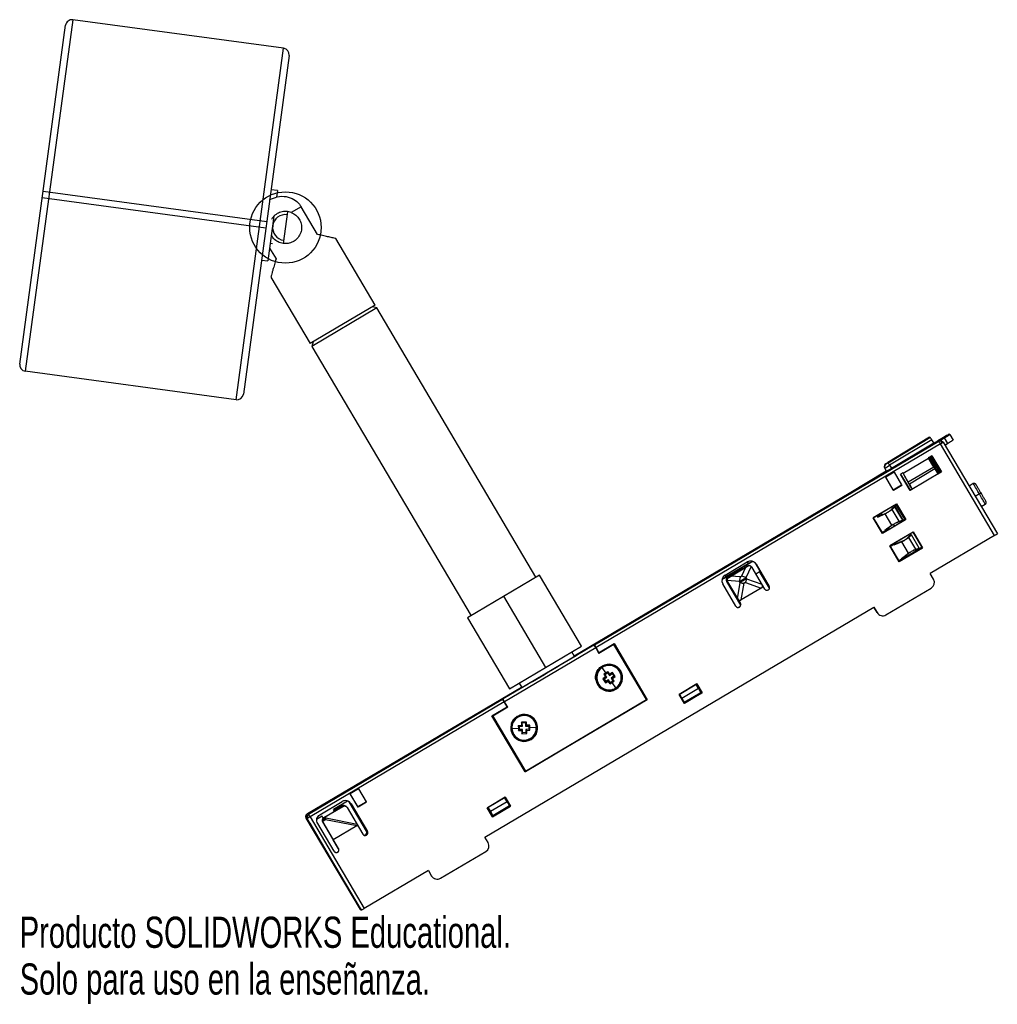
# Paper-space layout '_Izquierda' of a CAD drawing. Header units: millimetres. Extents: x 48 to 199, y -125 to 28.
import ezdxf

# ---------------------------------------------------------------- set-up
doc = ezdxf.new("R2010")
doc.units = ezdxf.units.MM
doc.styles.add('SLDTEXTSTYLE0', font='TXT', dxfattribs={"width": 0.7})

psp = doc.layouts.new('_Izquierda')

# ---------------------------------------------------------------- linework, layer by layer
at = {"color": 7, "linetype": 'Continuous', "lineweight": 25}
for p, q in [((55.84, 27.69), (48.46, -26.81)), ((88.54, 23.27), (55.84, 27.69)), ((47.61, -25.69), (54.71, 26.84)), ((81.17, -31.23), (88.54, 23.27)), ((89.39, 22.15), (82.29, -30.38)), ((85.78, -4.61), (51.09, 0.08)), ((85.91, -3.62), (51.23, 1.07)), ((87.57, 1.2), (86.58, 1.33)), ((87.57, 1.2), (87.43, 0.17)), ((91.25, -1.29), (89.73, -2.19)), ((93.8, -5.6), (91.25, -1.29)), ((87.03, -2.76), (86.1, -9.7)), ((89.15, -2.07), (88.48, -6.99)), ((86.8, -7.03), (86.46, -6.98)), ((102.74, -16.57), (96.63, -6.24)), ((86.36, -7.72), (87.36, -9.4)), ((85.11, -9.57), (86.1, -9.7)), ((86.56, -12.2), (92.67, -22.53)), ((102.74, -16.57), (92.67, -22.53)), ((102.99, -17), (92.92, -22.96)), ((102.99, -17), (102.31, -16.83)), ((127.68, -58.75), (102.99, -17)), ((93.1, -22.27), (92.92, -22.96)), ((92.92, -22.96), (117.61, -64.71)), ((81.17, -31.23), (48.46, -26.81)), ((191.86, -36.63), (191.75, -36.58)), ((191.86, -36.63), (192.37, -37.49)), ((136.74, -69.24), (190.15, -37.65)), ((190.41, -38.09), (137, -69.67)), ((188.74, -37.05), (182.24, -40.97)), ((182.29, -41), (188.79, -37.07)), ((189.07, -37.45), (182.53, -41.39)), ((182.72, -42.01), (189.69, -37.89)), ((182.82, -41.86), (189.39, -37.89)), ((188.79, -37.07), (188.74, -37.05)), ((189.39, -37.89), (189.07, -37.45)), ((189.39, -37.89), (189.47, -38.02)), ((189.42, -37.94), (190.01, -37.58)), ((189.62, -37.86), (189.44, -37.97)), ((189.69, -37.89), (189.62, -37.86)), ((189.62, -37.86), (189.65, -37.91)), ((190.02, -37.59), (190.01, -37.58)), ((190.88, -37.08), (190.02, -37.59)), ((190.15, -37.65), (191.01, -37.14)), ((190.15, -37.65), (190.15, -37.65)), ((198.81, -52.29), (190.41, -38.09)), ((190.63, -37.63), (190.62, -37.63)), ((190.84, -37.83), (199.24, -52.03)), ((191.01, -37.14), (191.51, -38)), ((191.09, -38.25), (191.51, -38)), ((186.78, -39.61), (186.72, -39.5)), ((181.99, -41.18), (181.94, -41.16)), ((184.45, -40.98), (184.4, -40.9)), ((184.45, -40.98), (184.4, -40.9)), ((184.63, -42.6), (188.54, -40.29)), ((189.07, -39.92), (188.51, -40.25)), ((188.54, -40.29), (188.51, -40.24)), ((189.38, -41.66), (188.54, -40.29)), ((189.74, -41.86), (188.71, -40.14)), ((188.89, -40.03), (190.32, -42.54)), ((190.39, -42.5), (188.96, -39.98)), ((189.07, -39.92), (190.56, -42.43)), ((173.23, -47.6), (181.84, -42.51)), ((182, -42.3), (173.54, -47.41)), ((182.03, -42.32), (175.43, -46.3)), ((181.8, -41.83), (181.75, -41.81)), ((181.75, -41.81), (181.99, -42.3)), ((182.04, -42.32), (181.8, -41.83)), ((181.85, -42.51), (181.84, -42.51)), ((181.88, -43.13), (183.17, -42.37)), ((183.23, -42.45), (181.93, -43.22)), ((182.04, -42.32), (181.99, -42.3)), ((181.99, -42.3), (181.99, -42.3)), ((182.07, -42.39), (182.03, -42.32)), ((182.08, -42.38), (182.04, -42.32)), ((182.53, -41.39), (182.82, -41.86)), ((182.86, -41.93), (182.82, -41.86)), ((183.23, -42.45), (183.17, -42.37)), ((183.17, -42.37), (183.17, -42.37)), ((183.23, -42.45), (184.4, -44.43)), ((184.6, -42.57), (184.23, -42.79)), ((184.59, -42.56), (184.63, -42.6)), ((184.59, -42.57), (185.01, -43.33)), ((185.42, -44), (184.63, -42.6)), ((189.38, -41.66), (185.42, -44)), ((189.56, -41.95), (185.59, -44.3)), ((190.56, -42.43), (185.72, -45.29)), ((189.56, -41.95), (190.03, -42.72)), ((190.52, -42.42), (189.83, -41.25)), ((190.02, -42.72), (190.52, -42.42)), ((190.08, -42.53), (190.25, -42.42)), ((190.13, -42.64), (190.13, -42.65)), ((190.52, -42.42), (190.56, -42.43)), ((133.6, -70.94), (179.95, -43.54)), ((183.15, -45.28), (181.88, -43.13)), ((181.88, -43.13), (181.93, -43.22)), ((181.88, -43.13), (181.88, -43.13)), ((183.1, -45.2), (181.93, -43.22)), ((185.72, -45.29), (184.23, -42.79)), ((184.24, -42.78), (185.71, -45.26)), ((185.01, -43.33), (185.79, -44.71)), ((195.49, -44.24), (194.85, -44.62)), ((183.1, -45.2), (184.4, -44.43)), ((183.1, -45.2), (183.15, -45.28)), ((184.45, -44.52), (183.15, -45.28)), ((183.15, -45.28), (183.15, -45.28)), ((184.4, -44.43), (184.45, -44.52)), ((185.59, -44.3), (186.02, -45.09)), ((185.71, -45.26), (186.02, -45.08)), ((185.71, -45.26), (185.72, -45.29)), ((185.79, -44.71), (186.01, -45.09)), ((175.56, -46.19), (173.2, -47.58)), ((196.45, -45.84), (195.8, -46.22)), ((173.23, -47.6), (173.2, -47.58)), ((173.54, -47.41), (173.54, -47.42)), ((173.55, -47.41), (173.54, -47.41)), ((179.97, -49.53), (183.61, -47.38)), ((183.59, -47.4), (179.99, -49.53)), ((182.05, -48.8), (180.86, -49.35)), ((181.19, -48.82), (181.47, -49.07)), ((181.19, -48.82), (181.46, -49.07)), ((181.85, -48.92), (182.05, -48.8)), ((182.86, -48.31), (182.6, -48.46)), ((182.95, -48.08), (182.65, -48.4)), ((182.95, -48.23), (182.65, -48.4)), ((183.33, -47.82), (182.95, -48.23)), ((183.33, -47.82), (182.95, -48.08)), ((184.02, -50.05), (182.95, -48.23)), ((184.61, -49.9), (183.27, -47.59)), ((184.56, -49.89), (183.33, -47.82)), ((184.87, -49.75), (183.51, -47.45)), ((183.59, -47.4), (183.61, -47.38)), ((185.01, -49.8), (183.59, -47.4)), ((183.61, -47.38), (185.05, -49.81)), ((196.73, -47.8), (197.37, -47.42)), ((181.41, -51.96), (179.97, -49.53)), ((179.97, -49.53), (179.99, -49.53)), ((179.99, -49.53), (181.41, -51.93)), ((180.54, -49.2), (180.69, -49.45)), ((181.85, -48.92), (180.63, -49.48)), ((180.83, -49.36), (180.69, -49.12)), ((181.04, -49.16), (180.79, -49.28)), ((180.86, -49.35), (180.83, -49.36)), ((180.93, -48.98), (181.09, -49.24)), ((180.94, -48.97), (181.1, -49.24)), ((181.41, -51.93), (185.01, -49.8)), ((185.05, -49.81), (181.41, -51.96)), ((182.89, -50.68), (181.85, -48.92)), ((183.65, -50.24), (183.91, -50.09)), ((183.72, -50.22), (184.02, -50.05)), ((183.72, -50.22), (184.15, -50.1)), ((184.02, -50.05), (184.56, -49.89)), ((184.15, -50.1), (184.56, -49.89)), ((184.61, -49.9), (184.58, -50.03)), ((184.61, -49.9), (184.87, -49.75)), ((185.01, -49.8), (185.05, -49.81)), ((181.29, -51.87), (181.64, -51.66)), ((181.34, -51.82), (181.9, -51.49)), ((181.35, -51.83), (182.35, -51.24)), ((181.36, -51.85), (181.72, -51.64)), ((181.8, -51.68), (181.4, -51.92)), ((181.77, -51.72), (181.72, -51.64)), ((181.8, -51.46), (182.89, -50.68)), ((181.86, -51.43), (181.9, -51.49)), ((181.9, -51.49), (182.04, -51.4)), ((182, -51.34), (182.03, -51.32)), ((182.04, -51.4), (182, -51.34)), ((183.09, -50.56), (182.03, -51.32)), ((182.28, -51.14), (182.4, -51.32)), ((182.29, -51.13), (182.41, -51.32)), ((182.54, -53.88), (186.18, -51.73)), ((186.16, -51.75), (182.56, -53.88)), ((183.09, -50.56), (182.89, -50.68)), ((183.1, -50.55), (183.34, -50.76)), ((183.1, -50.55), (183.34, -50.76)), ((186.16, -51.75), (186.18, -51.73)), ((187.61, -54.19), (186.16, -51.75)), ((186.18, -51.73), (187.64, -54.2)), ((181.41, -51.93), (181.41, -51.96)), ((184.41, -53.24), (183.16, -53.77)), ((184.61, -53.12), (183.4, -53.63)), ((184.41, -53.24), (184.61, -53.12)), ((185.48, -55.04), (184.41, -53.24)), ((184.78, -53.07), (184.82, -53.04)), ((185.28, -52.76), (185.09, -52.87)), ((185.52, -52.42), (185.21, -52.75)), ((185.51, -52.57), (185.21, -52.75)), ((185.9, -52.16), (185.51, -52.57)), ((186.59, -54.4), (185.51, -52.57)), ((185.9, -52.16), (185.52, -52.42)), ((187.13, -54.24), (185.9, -52.16)), ((198.81, -52.29), (188.84, -58.18)), ((184.01, -56.35), (182.54, -53.88)), ((182.56, -53.88), (182.54, -53.88)), ((182.56, -53.88), (184, -56.32)), ((183.31, -53.56), (182.61, -53.97)), ((182.61, -53.98), (183.17, -53.64)), ((183.17, -53.64), (183.31, -53.56)), ((183.17, -53.64), (183.22, -53.73)), ((183.37, -53.65), (183.31, -53.56)), ((183.4, -53.63), (183.37, -53.65)), ((183.9, -56.28), (186.6, -54.68)), ((184, -56.32), (187.61, -54.19)), ((187.64, -54.2), (184.01, -56.35)), ((185.67, -54.93), (184.64, -55.72)), ((185.67, -54.93), (185.48, -55.04)), ((186.29, -54.57), (186.59, -54.4)), ((186.29, -54.57), (186.72, -54.45)), ((186.47, -54.51), (186.56, -54.67)), ((186.6, -54.68), (186.5, -54.51)), ((186.56, -54.67), (186.56, -54.67)), ((186.59, -54.4), (187.13, -54.24)), ((187.56, -54.11), (186.6, -54.68)), ((186.6, -54.68), (186.6, -54.68)), ((186.72, -54.45), (187.13, -54.24)), ((187.64, -54.2), (187.61, -54.19)), ((157.01, -58.42), (160.45, -56.38)), ((160.44, -56.39), (160.57, -56.62)), ((183.92, -56.19), (184.48, -55.86)), ((184, -56.32), (184.01, -56.35)), ((184.4, -55.87), (185.48, -55.04)), ((184.46, -55.83), (184.48, -55.86)), ((184.48, -55.86), (184.62, -55.77)), ((184.61, -55.74), (184.64, -55.72)), ((184.62, -55.77), (184.61, -55.74)), ((160.93, -56.52), (156.87, -58.93)), ((157.13, -58.66), (160.57, -56.62)), ((159.72, -57.36), (157.43, -58.71)), ((157.57, -58.78), (160.49, -57.04)), ((159.72, -57.35), (157.75, -58.51)), ((160.18, -57.24), (157.9, -58.59)), ((160.18, -57.24), (159.57, -58.58)), ((159.67, -57.27), (159.79, -57.46)), ((159.78, -57.46), (159.67, -57.27)), ((160.5, -57.05), (160.18, -57.24)), ((161.05, -57.07), (160.25, -58.83)), ((160.49, -57.04), (160.5, -57.05)), ((160.98, -57.03), (160.97, -57.03)), ((163.17, -60.58), (161.19, -57.23)), ((161.76, -58.2), (162.45, -57.8)), ((161.81, -56.73), (161.82, -56.73)), ((163.85, -60.17), (161.81, -56.73)), ((161.82, -56.73), (163.86, -60.17)), ((163.9, -60.43), (162.37, -57.84)), ((163.9, -60.42), (162.38, -57.84)), ((128.24, -58.42), (117.05, -65.04)), ((134.75, -69.44), (128.24, -58.42)), ((156.99, -58.43), (157.13, -58.66)), ((157.26, -59.4), (157.25, -59.39)), ((157.25, -59.39), (159.43, -63.07)), ((159.43, -63.07), (157.26, -59.4)), ((159.27, -59.41), (157.33, -59.27)), ((157.39, -59.46), (157.4, -59.46)), ((159.37, -62.82), (157.39, -59.46)), ((157.4, -59.46), (159.38, -62.82)), ((157.75, -58.51), (157.42, -58.71)), ((157.43, -58.71), (157.42, -58.71)), ((157.58, -58.78), (157.57, -58.78)), ((157.58, -58.78), (157.57, -58.78)), ((157.9, -58.59), (157.58, -58.78)), ((159.37, -58.69), (157.9, -58.59)), ((159.37, -59.58), (159.27, -59.41)), ((160.25, -58.83), (160.35, -59)), ((160.35, -59), (162.73, -59.84)), ((189.35, -59.07), (188.84, -58.18)), ((158.7, -63.23), (156.66, -59.79)), ((158.95, -62.08), (159.37, -59.58)), ((159.53, -62.27), (159.97, -59.69)), ((162.62, -60.44), (159.53, -62.27)), ((160.16, -59.58), (162.62, -60.44)), ((163.86, -60.17), (163.85, -60.17)), ((181.95, -64.58), (188.99, -60.42)), ((129.19, -72.73), (122.68, -61.71)), ((119.74, -99.04), (180.08, -63.37)), ((159.38, -62.82), (159.37, -62.82)), ((180.58, -64.22), (180.07, -63.37)), ((180.08, -63.37), (180.59, -64.23)), ((117.05, -65.04), (123.56, -76.06)), ((180.58, -64.22), (180.59, -64.23)), ((181, -64.61), (181.01, -64.62)), ((136.67, -69.27), (122.57, -77.62)), ((136.94, -69.7), (122.82, -78.05)), ((123.56, -76.06), (134.75, -69.44)), ((134.5, -70.48), (136.52, -69.29)), ((136.46, -69.32), (134.5, -70.48)), ((136.67, -69.27), (136.55, -69.27)), ((136.61, -69.24), (136.74, -69.24)), ((136.61, -69.24), (136.63, -69.27)), ((136.94, -69.7), (137.45, -70.56)), ((137.44, -70.42), (137, -69.67)), ((137.38, -70.45), (139.79, -69.03)), ((139.77, -69.19), (137.45, -70.56)), ((139.72, -69.07), (141.47, -72.03)), ((144.81, -77.71), (139.77, -69.19)), ((139.79, -69.03), (144.95, -77.75)), ((133.65, -71.02), (133.25, -70.33)), ((137.98, -72.59), (137.9, -72.65)), ((137.9, -72.65), (137.9, -72.65)), ((138.52, -73.57), (137.96, -72.74)), ((139.88, -72.52), (139.88, -72.52)), ((140.76, -73.27), (140.83, -73.27)), ((141.47, -72.03), (141.45, -72.04)), ((141.47, -72.03), (141.65, -72.23)), ((141.65, -72.23), (141.59, -72.26)), ((142.09, -72.98), (141.65, -72.23)), ((142.03, -73.02), (142.09, -72.98)), ((142.09, -73.08), (142.08, -73.09)), ((142.09, -72.98), (142.09, -73.08)), ((142.09, -73.08), (143.32, -75.17)), ((138.45, -74.21), (138.05, -74.49)), ((138.05, -74.49), (138.48, -75.14)), ((138.05, -74.49), (138.23, -74.52)), ((138.19, -73.79), (138.45, -74.21)), ((138.19, -73.79), (138.37, -73.83)), ((138.23, -74.52), (138.65, -74.24)), ((138.23, -74.52), (138.51, -74.93)), ((138.37, -73.83), (138.79, -73.55)), ((138.65, -74.24), (138.37, -73.83)), ((138.45, -74.21), (138.65, -74.24)), ((138.93, -74.66), (138.51, -74.93)), ((138.85, -73.36), (138.79, -73.55)), ((138.79, -73.55), (139.07, -73.97)), ((139.13, -73.76), (138.85, -73.36)), ((138.93, -74.66), (138.9, -74.88)), ((139.2, -75.08), (138.93, -74.66)), ((139.07, -73.97), (139.48, -73.69)), ((139.13, -73.76), (139.07, -73.97)), ((139.54, -73.5), (139.13, -73.76)), ((139.2, -75.08), (139.62, -74.8)), ((139.76, -74.11), (139.34, -74.38)), ((139.57, -74.43), (139.34, -74.38)), ((139.34, -74.38), (139.62, -74.8)), ((139.54, -73.5), (139.48, -73.69)), ((139.48, -73.69), (139.76, -74.11)), ((139.97, -74.16), (139.54, -73.5)), ((139.57, -74.43), (139.97, -74.16)), ((139.83, -74.85), (139.57, -74.43)), ((139.83, -74.85), (139.62, -74.8)), ((139.97, -74.16), (139.76, -74.11)), ((92.23, -95.4), (125.43, -75.77)), ((125.07, -75.17), (125.47, -75.85)), ((137.23, -75.36), (137.24, -75.39)), ((138.12, -76.11), (138.13, -76.11)), ((138.48, -75.14), (138.9, -74.88)), ((138.51, -74.93), (138.48, -75.14)), ((139.18, -75.28), (138.9, -74.88)), ((139.18, -75.28), (139.2, -75.08)), ((140.05, -75.9), (139.51, -75.07)), ((140.02, -76.04), (140.11, -75.98)), ((143.31, -75.18), (143.32, -75.17)), ((143.32, -75.17), (143.55, -75.42)), ((143.55, -75.42), (143.48, -75.46)), ((143.55, -75.42), (143.95, -76.09)), ((143.95, -76.09), (143.88, -76.14)), ((143.95, -76.23), (143.93, -76.23)), ((143.95, -76.09), (143.95, -76.23)), ((143.95, -76.23), (144.8, -77.68)), ((149.87, -76.91), (152.64, -75.27)), ((152.63, -75.29), (149.88, -76.91)), ((152.89, -76.01), (150.31, -77.54)), ((152.89, -76.01), (152.5, -75.36)), ((152.63, -75.29), (152.64, -75.27)), ((153.45, -76.66), (152.63, -75.29)), ((152.64, -75.27), (153.47, -76.67)), ((152.89, -76.01), (153.27, -76.66)), ((92.37, -95.47), (122.5, -77.65)), ((122.5, -77.65), (122.49, -77.59)), ((123.22, -78.82), (122.49, -77.59)), ((122.55, -77.55), (122.57, -77.62)), ((122.58, -77.53), (124.6, -76.34)), ((124.6, -76.34), (122.64, -77.5)), ((144.94, -77.74), (126, -88.94)), ((144.95, -77.75), (126.01, -88.94)), ((126.04, -88.81), (144.81, -77.71)), ((144.94, -77.74), (137.88, -81.92)), ((144.82, -77.68), (144.92, -77.74)), ((144.95, -77.75), (144.94, -77.74)), ((150.7, -78.31), (149.87, -76.91)), ((149.87, -76.91), (149.88, -76.91)), ((149.88, -76.91), (150.69, -78.29)), ((149.92, -76.89), (150.31, -77.54)), ((150.69, -78.18), (149.92, -76.89)), ((150.31, -77.54), (150.69, -78.18)), ((150.69, -78.29), (153.45, -76.66)), ((153.27, -76.66), (150.69, -78.18)), ((153.47, -76.67), (150.7, -78.31)), ((153.47, -76.67), (153.45, -76.66)), ((122.76, -78.09), (92.63, -95.9)), ((120.85, -80.22), (123.22, -78.82)), ((123.33, -78.91), (121.01, -80.29)), ((122.76, -78.09), (123.2, -78.83)), ((123.33, -78.91), (122.82, -78.05)), ((123.19, -78.84), (123.26, -78.96)), ((150.69, -78.18), (150.69, -78.18)), ((150.7, -78.31), (150.69, -78.29)), ((126.01, -88.94), (120.85, -80.22)), ((121.01, -80.29), (126.04, -88.81)), ((126.71, -80.31), (126.71, -80.3)), ((123.83, -82.19), (123.84, -82.19)), ((123.94, -82.19), (124.95, -82.15)), ((124.93, -81.75), (125.42, -81.72)), ((124.93, -81.75), (125.07, -81.88)), ((124.97, -82.54), (125.09, -82.38)), ((125.07, -81.88), (125.57, -81.86)), ((125.07, -81.88), (125.09, -82.38)), ((125.59, -82.36), (125.09, -82.38)), ((126.2, -81.2), (125.41, -81.23)), ((125.41, -81.23), (125.42, -81.72)), ((125.54, -81.36), (125.41, -81.23)), ((125.57, -81.86), (125.42, -81.72)), ((125.46, -82.53), (125.59, -82.36)), ((126.04, -81.34), (125.54, -81.36)), ((125.57, -81.86), (125.54, -81.36)), ((125.61, -82.86), (125.59, -82.36)), ((126.2, -81.2), (126.04, -81.34)), ((126.04, -81.34), (126.07, -81.84)), ((137.19, -82.32), (126.05, -88.91)), ((126.23, -81.69), (126.07, -81.84)), ((126.07, -81.84), (126.57, -81.82)), ((126.59, -82.32), (126.09, -82.34)), ((126.09, -82.34), (126.11, -82.84)), ((126.26, -82.49), (126.09, -82.34)), ((126.23, -81.69), (126.2, -81.2)), ((126.72, -81.68), (126.23, -81.69)), ((126.72, -81.68), (126.57, -81.82)), ((126.57, -81.82), (126.59, -82.32)), ((126.75, -82.46), (126.59, -82.32)), ((126.74, -82.07), (127.73, -82.02)), ((127.59, -81.06), (127.66, -81.06)), ((138.41, -81.56), (133.25, -84.61)), ((137.87, -81.91), (137.18, -82.32)), ((137.18, -82.32), (137.19, -82.32)), ((137.19, -82.32), (137.19, -82.32)), ((137.88, -81.92), (137.87, -81.91)), ((137.87, -81.92), (137.87, -81.91)), ((137.88, -81.92), (137.88, -81.92)), ((138.41, -81.56), (138.38, -81.51)), ((124.06, -83.14), (124.07, -83.18)), ((124.95, -83.9), (124.96, -83.9)), ((124.97, -82.54), (125.46, -82.53)), ((125.46, -82.53), (125.49, -83.02)), ((125.49, -83.02), (125.61, -82.86)), ((125.49, -83.02), (126.27, -82.98)), ((126.11, -82.84), (125.61, -82.86)), ((126.27, -82.98), (126.11, -82.84)), ((126.26, -82.49), (126.75, -82.46)), ((126.27, -82.98), (126.26, -82.49)), ((133.25, -84.61), (133.19, -84.58)), ((133.25, -84.61), (133.22, -84.57)), ((124.46, -86.33), (124.55, -86.27)), ((124.62, -86.62), (124.71, -86.56)), ((125.11, -87.23), (125.01, -87.29)), ((125.17, -87.33), (125.08, -87.38)), ((126.04, -88.9), (126, -88.93)), ((126.05, -88.91), (126.04, -88.9)), ((126.05, -88.91), (126.04, -88.9)), ((126.05, -88.91), (126.05, -88.91)), ((98.82, -92.24), (100.11, -91.48)), ((100.16, -91.57), (98.87, -92.33)), ((100.16, -91.57), (100.11, -91.48)), ((100.11, -91.48), (100.11, -91.48)), ((100.16, -91.57), (101.33, -93.55)), ((98.82, -92.24), (98.87, -92.33)), ((100.09, -94.4), (98.82, -92.24)), ((98.82, -92.24), (98.82, -92.24)), ((100.04, -94.31), (98.87, -92.33)), ((120.13, -94.5), (122.9, -92.86)), ((122.89, -92.87), (120.14, -94.5)), ((123.2, -93.57), (122.81, -92.92)), ((122.9, -92.86), (122.89, -92.87)), ((123.71, -94.25), (122.89, -92.87)), ((122.9, -92.86), (123.73, -94.25)), ((94.17, -95.57), (97.62, -93.53)), ((94.78, -96.01), (97.71, -94.28)), ((97.72, -94.29), (94.96, -95.93)), ((98.47, -93.45), (96.26, -94.76)), ((96.36, -94.92), (97.56, -94.21)), ((97.58, -94.22), (96.36, -94.94)), ((97.56, -94.21), (97.58, -94.22)), ((97.71, -94.28), (97.72, -94.29)), ((98.19, -94.27), (98.18, -94.26)), ((98.4, -94.46), (100.84, -98.6)), ((98.85, -93.82), (98.84, -93.81)), ((101.38, -98.12), (98.84, -93.81)), ((101.39, -98.12), (98.85, -93.82)), ((98.99, -93.89), (98.98, -93.88)), ((98.98, -93.88), (101.52, -98.18)), ((98.99, -93.89), (101.53, -98.19)), ((100.04, -94.31), (101.33, -93.55)), ((100.04, -94.31), (100.09, -94.4)), ((101.38, -93.63), (100.09, -94.4)), ((100.09, -94.4), (100.09, -94.4)), ((101.33, -93.55), (101.38, -93.63)), ((120.96, -95.9), (120.13, -94.5)), ((120.13, -94.5), (120.14, -94.5)), ((120.14, -94.5), (120.95, -95.88)), ((120.23, -94.45), (120.61, -95.1)), ((120.99, -95.74), (120.23, -94.45)), ((123.2, -93.57), (120.61, -95.1)), ((120.95, -95.88), (123.71, -94.25)), ((123.73, -94.25), (120.96, -95.9)), ((123.58, -94.22), (121, -95.74)), ((123.2, -93.57), (123.58, -94.22)), ((123.71, -94.25), (123.73, -94.25)), ((92.19, -96.15), (92.05, -96.09)), ((100.45, -110.29), (92.05, -96.09)), ((100.59, -110.36), (92.19, -96.15)), ((92.23, -95.4), (92.37, -95.47)), ((92.63, -95.9), (101.03, -110.11)), ((94.51, -95.79), (93.65, -96.3)), ((94.69, -96.09), (94.51, -95.79)), ((94.69, -96.09), (94.51, -95.79)), ((94.78, -96.01), (94.8, -96.02)), ((94.8, -96.02), (94.82, -96.02)), ((94.82, -96.02), (94.96, -95.93)), ((94.92, -96.2), (94.82, -96.02)), ((94.96, -95.93), (95.06, -96.11)), ((95.06, -96.11), (94.97, -96.17)), ((95.06, -96.11), (95.03, -96.27)), ((99.95, -97.08), (95.06, -96.11)), ((96.42, -95.04), (96.26, -94.76)), ((120.61, -95.1), (121, -95.74)), ((120.96, -95.9), (120.95, -95.88)), ((120.99, -95.74), (121, -95.74)), ((92.57, -96.89), (92.59, -96.9)), ((100, -109.46), (92.57, -96.89)), ((92.59, -96.9), (100.02, -109.47)), ((96.37, -101.24), (93.82, -96.94)), ((94.92, -96.2), (94.56, -96.41)), ((95.01, -96.35), (94.58, -96.6)), ((94.62, -96.71), (94.58, -96.6)), ((94.62, -96.71), (94.6, -96.7)), ((97.05, -100.83), (94.6, -96.7)), ((94.62, -96.71), (96.24, -99.46)), ((95.01, -96.35), (94.92, -96.2)), ((99.87, -97.31), (95.01, -96.35)), ((99.87, -97.31), (96.24, -99.46)), ((101.38, -98.12), (101.39, -98.12)), ((101.38, -98.73), (101.39, -98.74)), ((101.52, -98.18), (101.53, -98.19)), ((120.25, -99.9), (119.74, -99.04)), ((97.06, -100.84), (96.24, -99.46)), ((96.91, -101.38), (96.92, -101.38)), ((97.05, -100.83), (97.06, -100.84)), ((112.86, -105.43), (119.9, -101.27)), ((110.99, -104.22), (101.03, -110.11)), ((110.99, -104.22), (111.49, -105.08)), ((111.49, -105.07), (111.49, -105.08)), ((111.91, -105.46), (111.92, -105.47)), ((100.01, -109.45), (100, -109.46)), ((100.5, -110.31), (100, -109.46)), ((100.02, -109.47), (100.54, -110.33)), ((100.5, -110.31), (100.45, -110.29)), ((100.52, -110.3), (100.5, -110.31)), ((100.59, -110.36), (100.54, -110.33))]:
    psp.add_line(p, q, dxfattribs=at)
at = {"color": 7, "linetype": 'Continuous', "lineweight": 25, "flags": 128}
for points in [[(182.13, -41.04), (182.18, -41.01), (182.24, -40.97)], [(136.96, -74.58), (137.01, -74.82), (137.23, -75.36)], [(123.79, -82.36), (123.84, -82.6), (124.06, -83.14)]]:
    psp.add_lwpolyline(points, dxfattribs=at)
at = {"color": 7, "linetype": 'Continuous'}
psp.add_circle((88.82, -4.52), 5.53, dxfattribs=at)
at = {"color": 7, "linetype": 'Continuous', "lineweight": 25}
for centre, radius, start, end in [((55.7, 26.7), 1, 82.2975, 172.2975), ((88.4, 22.28), 1, 352.2975, 82.2975), ((88.82, -4.52), 2, 82.2975, 262.2975), ((48.6, -25.82), 1, 172.2975, 262.2975), ((81.3, -30.24), 1, 262.2975, 352.2975), ((190.35, -37.76), 0.172, 22.7358, 83.459), ((189.81, -38.08), 0.807, 7.5279, 28.7219), ((182.2, -41.59), 0.5, 121.1305, 206.1267), ((182.25, -41.61), 0.5, 121.1305, 206.1267), ((185.85, -47.23), 7.22, 120.9854, 122.7601), ((176.89, -32.22), 10.3, 299.6395, 301.6211), ((165.21, -51.73), 20.18, 30.8245, 32.1332), ((169.54, -20.28), 24.79, 299.6395, 301.6211), ((167.61, -16.95), 29.27, 299.1126, 301.0818), ((169.09, -19.57), 26.17, 299.6395, 301.6211), ((139.26, -79.01), 66.12, 30.1124, 31.7297), ((192.23, -38.56), 8.42, 300.0818, 302.1127), ((123.54, -89.44), 84.95, 29.6435, 30.8804), ((160.96, -57.24), 1, 30.5916, 120.5955), ((160.95, -57.24), 1, 30.5913, 63.9825), ((160.75, -57.47), 0.5, 63.983, 120.5952), ((157.52, -59.28), 1, 120.5942, 210.5904), ((157.69, -59.14), 0.5, 120.5596, 210.5557), ((157.82, -59.21), 0.5, 120.5942, 210.5615), ((160.8, -59.26), 1.53, 158.2609, 185.6321), ((159.39, -60.08), 1.51, 55.415, 83.1949), ((158.51, -58.73), 1.85, 332.6558, 351.4212), ((188.48, -59.56), 1, 300.5943, 29.5904), ((160.02, -57.81), 1.89, 249.9497, 268.3944), ((163.52, -60.38), 0.4, 210.5954, 30.5934), ((163.51, -60.37), 0.4, 243.9856, 30.5916), ((159.04, -63.03), 0.4, 210.5954, 30.5934), ((159.03, -63.02), 0.4, 243.9856, 30.5916), ((181.44, -63.71), 1, 210.5913, 243.9825), ((181.45, -63.72), 1, 210.5916, 300.5955), ((138, -71.88), 2.99, 119.1365, 121.0665), ((43.57, 74.76), 171.36, 300.1371, 302.0487), ((139.03, -74.33), 2.08, 30.595, 210.5937), ((139, -74.32), 2, 123.4807, 303.4824), ((139, -74.31), 2, 123.4826, 243.9802), ((139.01, -74.32), 1.9, 123.4804, 303.4826), ((139, -74.31), 2.05, 210.5956, 30.5931), ((139.03, -74.33), 2.08, 210.595, 30.5937), ((139, -74.31), 2, 63.9831, 123.4851), ((139, -74.32), 2, 303.4807, 123.4824), ((135.16, -74.57), 3.35, 33.2269, 35.0391), ((139, -74.31), 2.05, 30.5918, 120.5953), ((139.01, -74.32), 1.9, 303.4804, 123.4826), ((44.46, 67.67), 164.81, 299.0963, 301.1067), ((137.64, -77.52), 2.91, 31.8014, 33.8063), ((124.07, -79.98), 2.86, 120.098, 122.0877), ((125.86, -82.12), 2.08, 30.595, 210.5937), ((125.83, -82.1), 2, 2.4532, 182.4564), ((125.83, -82.1), 2, 63.9849, 182.454), ((125.84, -82.1), 1.9, 2.4536, 182.4561), ((125.83, -82.1), 2.05, 30.5918, 120.5953), ((125.83, -82.1), 2, 182.4514, 243.982), ((125.83, -82.1), 2, 182.4532, 2.4564), ((123.77, -78.62), 3.57, 270.9929, 272.6934), ((125.84, -82.1), 1.9, 182.4536, 2.4561), ((125.83, -82.1), 2.05, 210.5956, 30.5931), ((125.86, -82.12), 2.08, 210.595, 30.5937), ((127.62, -78.93), 3.09, 272.149, 274.0342), ((97.83, -94.65), 0.5, 63.9831, 120.5951), ((98.13, -94.39), 1, 30.5916, 120.5955), ((97.98, -94.32), 1, 30.5913, 60.2231), ((97.99, -94.33), 1, 30.5913, 59.4863), ((92.79, -95.95), 0.575, 165.0845, 198.3387), ((92.79, -95.94), 0.576, 132.9054, 166.0861), ((91.31, -98.4), 4.28, 30.5526, 31.3715), ((91.49, -98.29), 4.08, 29.6933, 30.5554), ((101.19, -98.39), 0.4, 210.5916, 300.5955), ((101.04, -98.32), 0.4, 256.0514, 30.5913), ((101.05, -98.32), 0.4, 255.2866, 30.5919), ((101.19, -98.39), 0.4, 300.5942, 30.5904), ((119.39, -100.41), 1, 300.5942, 30.5904), ((96.71, -101.04), 0.4, 210.5916, 300.5955), ((96.71, -101.04), 0.4, 300.5942, 30.5904), ((112.35, -104.57), 1, 210.5916, 300.5955)]:
    psp.add_arc(centre, radius, start, end, dxfattribs=at)
for points, knots in [([(86.37, -0.23), (86.76, -0.04), (87.57, 0.34), (88.92, 0.35), (90.13, -0.09), (90.88, -0.72), (91.17, -1.17), (91.25, -1.29)], [0, 0, 0, 0, 0.230913, 0.482329, 0.711175, 0.918986, 1, 1, 1, 1]), ([(89.73, -2.19), (89.98, -2.31), (90.46, -2.56), (90.99, -3.2), (91.29, -3.95), (91.35, -4.74), (91.15, -5.54), (90.68, -6.25), (90.01, -6.77), (89.23, -7.02), (88.43, -7.03), (87.65, -6.78), (87, -6.31), (86.74, -5.88), (86.64, -5.69)], [0, 0, 0, 0, 0.0853775, 0.1709892, 0.2513453, 0.3311723, 0.4177813, 0.5087144, 0.5950589, 0.675669, 0.757133, 0.8445101, 0.9354204, 1, 1, 1, 1]), ([(89.73, -2.19), (89.47, -2.12), (88.94, -1.96), (88.09, -2.08), (87.35, -2.45), (86.85, -2.89), (86.71, -3.21), (86.67, -3.28)], [0, 0, 0, 0, 0.234771, 0.469789, 0.701048, 0.930224, 1, 1, 1, 1]), ([(96.63, -6.24), (96.63, -6.24), (96.68, -6.25), (96.42, -6.19), (95.8, -6.05), (95, -5.86), (94.34, -5.72), (93.92, -5.62), (93.8, -5.6)], [0, 0, 0, 0, 0.010931, 0.2732811, 0.5337057, 0.7245913, 0.9209251, 1, 1, 1, 1]), ([(87.36, -9.4), (87.27, -9.7), (87.1, -10.29), (86.9, -11), (86.74, -11.54), (86.64, -11.91), (86.57, -12.16), (86.57, -12.18), (86.56, -12.19)], [0, 0, 0, 0, 0.196873, 0.398474, 0.549007, 0.703408, 0.854186, 1, 1, 1, 1]), ([(189.07, -37.45), (189.03, -37.39), (188.95, -37.28), (188.86, -37.16), (188.8, -37.09), (188.8, -37.08), (188.79, -37.07)], [0, 0, 0, 0, 0.2718, 0.562735, 0.789022, 1, 1, 1, 1]), ([(190.15, -37.65), (190.2, -37.62), (190.32, -37.57), (190.5, -37.57), (190.59, -37.62), (190.61, -37.64)], [0, 0, 0, 0, 0.397438, 0.794876, 1, 1, 1, 1]), ([(190.37, -37.58), (190.42, -37.58), (190.48, -37.58), (190.53, -37.6), (190.54, -37.61)], [0, 0, 0, 0, 0.796766, 1, 1, 1, 1]), ([(190.54, -37.61), (190.58, -37.62), (190.65, -37.64), (190.76, -37.72), (190.81, -37.79), (190.84, -37.83)], [0, 0, 0, 0, 0.271383, 0.635691, 1, 1, 1, 1]), ([(182.13, -41.05), (182.05, -41.09), (181.92, -41.17), (181.78, -41.33), (181.72, -41.48), (181.69, -41.65), (181.73, -41.75), (181.75, -41.81)], [0, 0, 0, 0, 0.305455, 0.455762, 0.625765, 0.809327, 1, 1, 1, 1]), ([(189.38, -41.66), (189.4, -41.69), (189.44, -41.76), (189.51, -41.87), (189.54, -41.92), (189.56, -41.95)], [0, 0, 0, 0, 0.276542, 0.562684, 1, 1, 1, 1]), ([(189.74, -41.86), (189.82, -42), (189.97, -42.25), (190.08, -42.52), (190.13, -42.64)], [0, 0, 0, 0, 0.560001, 1, 1, 1, 1]), ([(185.59, -44.3), (185.58, -44.28), (185.56, -44.24), (185.5, -44.14), (185.45, -44.05), (185.42, -44)], [0, 0, 0, 0, 0.276517, 0.562653, 1, 1, 1, 1]), ([(195.95, -44.41), (195.94, -44.4), (195.91, -44.36), (195.9, -44.34), (195.89, -44.32), (195.87, -44.3), (195.85, -44.28), (195.8, -44.23), (195.71, -44.2), (195.61, -44.19), (195.53, -44.21), (195.5, -44.24), (195.49, -44.24)], [0, 0, 0, 0, 0.129454, 0.404143, 0.47477, 0.507269, 0.544326, 0.619935, 0.73075, 0.858876, 0.982811, 1, 1, 1, 1]), ([(196.71, -45.68), (196.63, -45.56), (196.46, -45.27), (196.24, -44.89), (196.06, -44.6), (195.96, -44.44), (195.95, -44.41), (195.95, -44.41)], [0, 0, 0, 0, 0.223853, 0.507008, 0.730862, 0.977732, 1, 1, 1, 1]), ([(197.44, -46.95), (197.44, -46.94), (197.43, -46.92), (197.34, -46.76), (197.17, -46.47), (196.95, -46.1), (196.78, -45.81), (196.71, -45.68)], [0, 0, 0, 0, 0.016306, 0.264682, 0.4899, 0.774782, 1, 1, 1, 1]), ([(197.37, -47.42), (197.39, -47.41), (197.43, -47.39), (197.48, -47.32), (197.51, -47.25), (197.52, -47.18), (197.52, -47.12), (197.51, -47.08), (197.5, -47.05), (197.5, -47.04), (197.49, -47.03), (197.48, -47.01), (197.47, -46.99), (197.45, -46.96), (197.44, -46.95)], [0, 0, 0, 0, 0.056912, 0.175004, 0.270294, 0.350791, 0.418125, 0.470824, 0.505129, 0.532373, 0.568422, 0.638896, 0.880699, 1, 1, 1, 1]), ([(182.01, -48.84), (181.98, -48.86), (181.92, -48.88), (181.88, -48.91), (181.85, -48.92)], [0, 0, 0, 0, 0.559943, 1, 1, 1, 1]), ([(182.29, -48.66), (182.26, -48.68), (182.19, -48.72), (182.09, -48.79), (182.04, -48.82)], [0, 0, 0, 0, 0.475739, 1, 1, 1, 1]), ([(182.6, -48.46), (182.57, -48.48), (182.51, -48.52), (182.39, -48.59), (182.31, -48.65), (182.28, -48.67)], [0, 0, 0, 0, 0.349033, 0.698066, 1, 1, 1, 1]), ([(182.65, -48.4), (182.64, -48.41), (182.63, -48.43), (182.61, -48.45), (182.6, -48.46)], [0, 0, 0, 0, 0.559784, 1, 1, 1, 1]), ([(182.95, -48.23), (182.93, -48.24), (182.91, -48.27), (182.87, -48.29), (182.86, -48.31)], [0, 0, 0, 0, 0.5599359, 1, 1, 1, 1]), ([(183.5, -50.32), (183.52, -50.31), (183.58, -50.28), (183.62, -50.25), (183.65, -50.24)], [0, 0, 0, 0, 0.299868, 1, 1, 1, 1]), ([(183.65, -50.24), (183.67, -50.23), (183.69, -50.23), (183.71, -50.22), (183.72, -50.22)], [0, 0, 0, 0, 0.559943, 1, 1, 1, 1]), ([(183.91, -50.09), (183.93, -50.08), (183.97, -50.06), (184.01, -50.05), (184.02, -50.05)], [0, 0, 0, 0, 0.5599417, 1, 1, 1, 1]), ([(184.87, -49.89), (184.87, -49.88), (184.88, -49.82), (184.9, -49.76), (184.91, -49.71)], [0, 0, 0, 0, 0.200909, 1, 1, 1, 1]), ([(184.94, -49.68), (184.93, -49.75), (184.91, -49.81), (184.89, -49.87), (184.89, -49.87)], [0, 0, 0, 0, 0.952165, 1, 1, 1, 1]), ([(182.89, -50.68), (182.92, -50.66), (182.96, -50.63), (183.01, -50.59), (183.03, -50.58)], [0, 0, 0, 0, 0.559943, 1, 1, 1, 1]), ([(161.31, -56.3), (161.31, -56.3), (161.31, -56.3), (161.28, -56.32), (161.23, -56.34), (161.17, -56.38), (161.06, -56.44), (160.98, -56.49), (160.93, -56.52)], [0, 0, 0, 0, 0.1214078, 0.2502251, 0.3676575, 0.5013117, 0.7259844, 1, 1, 1, 1]), ([(161.05, -57.07), (161.01, -57.05), (160.92, -57), (160.78, -56.97), (160.63, -56.99), (160.55, -57.03), (160.5, -57.05)], [0, 0, 0, 0, 0.257581, 0.504382, 0.754005, 1, 1, 1, 1]), ([(160.93, -56.52), (160.86, -56.53), (160.73, -56.54), (160.62, -56.59), (160.57, -56.62)], [0, 0, 0, 0, 0.5588883, 1, 1, 1, 1]), ([(161.05, -57.07), (161.08, -57.1), (161.13, -57.14), (161.17, -57.2), (161.19, -57.23)], [0, 0, 0, 0, 0.508197, 1, 1, 1, 1]), ([(156.87, -58.93), (156.82, -58.95), (156.74, -59), (156.63, -59.06), (156.57, -59.1), (156.53, -59.13), (156.5, -59.15), (156.49, -59.15), (156.49, -59.15)], [0, 0, 0, 0, 0.268193, 0.498183, 0.62331, 0.749174, 0.874254, 1, 1, 1, 1]), ([(157.13, -58.66), (157.07, -58.7), (156.96, -58.77), (156.9, -58.88), (156.87, -58.93)], [0, 0, 0, 0, 0.558889, 1, 1, 1, 1]), ([(157.42, -58.71), (157.39, -58.73), (157.31, -58.78), (157.23, -58.9), (157.18, -59.05), (157.18, -59.15), (157.18, -59.2)], [0, 0, 0, 0, 0.202963, 0.49917, 0.747764, 1, 1, 1, 1]), ([(157.18, -59.2), (157.19, -59.24), (157.2, -59.3), (157.23, -59.36), (157.25, -59.39)], [0, 0, 0, 0, 0.564353, 1, 1, 1, 1]), ([(157.58, -58.78), (157.54, -58.81), (157.46, -58.86), (157.38, -58.98), (157.33, -59.13), (157.33, -59.22), (157.33, -59.27)], [0, 0, 0, 0, 0.245921, 0.495824, 0.742549, 1, 1, 1, 1]), ([(157.33, -59.27), (157.34, -59.31), (157.35, -59.37), (157.38, -59.43), (157.4, -59.46)], [0, 0, 0, 0, 0.5047263, 1, 1, 1, 1]), ([(160.25, -58.83), (160.18, -58.89), (160.04, -58.99), (159.78, -59.15), (159.52, -59.3), (159.35, -59.37), (159.27, -59.41)], [0, 0, 0, 0, 0.254404, 0.5, 0.745513, 1, 1, 1, 1]), ([(159.57, -58.58), (159.56, -58.6), (159.54, -58.63), (159.48, -58.67), (159.42, -58.69), (159.39, -58.69), (159.37, -58.69)], [0, 0, 0, 0, 0.284066, 0.557778, 0.775015, 1, 1, 1, 1]), ([(159.37, -59.58), (159.44, -59.52), (159.57, -59.4), (159.83, -59.24), (160.1, -59.09), (160.26, -59.03), (160.35, -59)], [0, 0, 0, 0, 0.255002, 0.5, 0.744914, 1, 1, 1, 1]), ([(159.97, -59.69), (159.97, -59.68), (159.98, -59.65), (160.01, -59.6), (160.05, -59.57), (160.11, -59.56), (160.14, -59.57), (160.16, -59.58)], [0, 0, 0, 0, 0.197897, 0.38151, 0.556438, 0.768529, 1, 1, 1, 1]), ([(162.62, -60.44), (162.66, -60.42), (162.73, -60.37), (162.8, -60.27), (162.83, -60.14), (162.81, -59.99), (162.76, -59.9), (162.73, -59.84)], [0, 0, 0, 0, 0.19299, 0.364537, 0.531236, 0.745196, 1, 1, 1, 1]), ([(158.95, -62.08), (158.98, -62.13), (159.03, -62.2), (159.13, -62.29), (159.25, -62.34), (159.39, -62.34), (159.48, -62.29), (159.53, -62.27)], [0, 0, 0, 0, 0.219427, 0.407481, 0.576886, 0.775446, 1, 1, 1, 1]), ([(136.67, -69.27), (136.68, -69.28), (136.69, -69.3), (136.76, -69.41), (136.85, -69.56), (136.91, -69.66), (136.94, -69.7)], [0, 0, 0, 0, 0.270266, 0.562435, 0.78974, 1, 1, 1, 1]), ([(136.74, -69.24), (136.74, -69.24), (136.74, -69.24), (136.76, -69.28), (136.8, -69.33), (136.85, -69.41), (136.91, -69.53), (136.97, -69.62), (137, -69.67)], [0, 0, 0, 0, 0.155014, 0.30152, 0.439514, 0.568988, 0.80138, 1, 1, 1, 1]), ([(133.62, -70.97), (133.63, -70.97), (133.84, -70.84), (134.12, -70.69), (134.44, -70.51), (134.48, -70.49), (134.5, -70.48)], [0, 0, 0, 0, 0.0058087, 0.3372058, 0.6686029, 1, 1, 1, 1]), ([(136.95, -74.69), (136.95, -74.68), (136.86, -74.43), (136.92, -73.88), (137.19, -73.19), (137.58, -72.71), (137.88, -72.57), (137.95, -72.54)], [0, 0, 0, 0, 0.013116, 0.311762, 0.610408, 0.909054, 1, 1, 1, 1]), ([(138.52, -73.57), (138.46, -73.61), (138.35, -73.69), (138.24, -73.76), (138.19, -73.79)], [0, 0, 0, 0, 0.558727, 1, 1, 1, 1]), ([(138.85, -73.36), (138.79, -73.4), (138.68, -73.47), (138.57, -73.54), (138.52, -73.57)], [0, 0, 0, 0, 0.561127, 1, 1, 1, 1]), ([(124.6, -76.34), (124.61, -76.32), (124.64, -76.3), (124.94, -76.11), (125.21, -75.94), (125.43, -75.81), (125.45, -75.8)], [0, 0, 0, 0, 0.3258049, 0.6516097, 0.9774146, 1, 1, 1, 1]), ([(139.18, -75.28), (139.24, -75.24), (139.35, -75.17), (139.46, -75.1), (139.51, -75.07)], [0, 0, 0, 0, 0.561127, 1, 1, 1, 1]), ([(139.51, -75.07), (139.57, -75.03), (139.68, -74.95), (139.78, -74.88), (139.83, -74.85)], [0, 0, 0, 0, 0.558727, 1, 1, 1, 1]), ([(122.76, -78.09), (122.73, -78.04), (122.68, -77.94), (122.61, -77.83), (122.56, -77.75), (122.53, -77.7), (122.51, -77.66), (122.51, -77.65), (122.5, -77.65)], [0, 0, 0, 0, 0.198613, 0.431003, 0.560477, 0.698473, 0.844982, 1, 1, 1, 1]), ([(122.82, -78.05), (122.78, -77.99), (122.71, -77.86), (122.62, -77.72), (122.57, -77.63), (122.57, -77.62), (122.57, -77.62)], [0, 0, 0, 0, 0.270257, 0.562423, 0.789733, 1, 1, 1, 1]), ([(123.9, -81.38), (123.98, -81.19), (124.15, -80.75), (124.54, -80.47), (124.76, -80.31)], [0, 0, 0, 0, 0.419082, 1, 1, 1, 1]), ([(124.81, -80.38), (124.73, -80.43), (124.59, -80.51), (124.49, -80.63), (124.45, -80.68)], [0, 0, 0, 0, 0.632699, 1, 1, 1, 1]), ([(124.93, -81.75), (124.94, -81.83), (124.94, -81.96), (124.95, -82.09), (124.95, -82.15)], [0, 0, 0, 0, 0.5611271, 1, 1, 1, 1]), ([(124.95, -82.15), (124.95, -82.22), (124.96, -82.35), (124.96, -82.48), (124.97, -82.54)], [0, 0, 0, 0, 0.558727, 1, 1, 1, 1]), ([(126.74, -82.07), (126.73, -82), (126.73, -81.86), (126.72, -81.73), (126.72, -81.68)], [0, 0, 0, 0, 0.558727, 1, 1, 1, 1]), ([(126.75, -82.46), (126.75, -82.39), (126.74, -82.26), (126.74, -82.13), (126.74, -82.07)], [0, 0, 0, 0, 0.561127, 1, 1, 1, 1]), ([(98.04, -94.2), (97.99, -94.18), (97.89, -94.14), (97.72, -94.14), (97.61, -94.19), (97.56, -94.21)], [0, 0, 0, 0, 0.301051, 0.662195, 1, 1, 1, 1]), ([(97.71, -94.28), (97.77, -94.26), (97.89, -94.21), (98.06, -94.21), (98.15, -94.26), (98.18, -94.27)], [0, 0, 0, 0, 0.397438, 0.794876, 1, 1, 1, 1]), ([(98.4, -94.46), (98.38, -94.44), (98.35, -94.38), (98.25, -94.29), (98.09, -94.22), (97.89, -94.21), (97.78, -94.26), (97.72, -94.29)], [0, 0, 0, 0, 0.124865, 0.24625, 0.499491, 0.745511, 1, 1, 1, 1]), ([(98.98, -93.88), (98.9, -93.77), (98.79, -93.61), (98.61, -93.53), (98.55, -93.51)], [0, 0, 0, 0, 0.673907, 1, 1, 1, 1]), ([(92.05, -96.09), (92.03, -96.04), (92, -95.97), (91.99, -95.9), (91.98, -95.87)], [0, 0, 0, 0, 0.592642, 1, 1, 1, 1]), ([(94.97, -96.17), (94.96, -96.17), (94.95, -96.18), (94.93, -96.19), (94.92, -96.2)], [0, 0, 0, 0, 0.5229746, 1, 1, 1, 1]), ([(94.56, -96.41), (94.56, -96.44), (94.55, -96.51), (94.57, -96.57), (94.58, -96.6)], [0, 0, 0, 0, 0.508327, 1, 1, 1, 1]), ([(95.03, -96.27), (95.03, -96.29), (95.02, -96.31), (95.02, -96.34), (95.01, -96.35)], [0, 0, 0, 0, 0.559968, 1, 1, 1, 1]), ([(99.87, -97.31), (99.9, -97.3), (99.93, -97.27), (99.96, -97.24), (99.97, -97.21), (99.98, -97.18), (99.97, -97.13), (99.96, -97.1), (99.95, -97.08)], [0, 0, 0, 0, 0.28403, 0.405288, 0.518213, 0.628486, 0.742187, 1, 1, 1, 1]), ([(101.01, -98.74), (101.03, -98.75), (101.1, -98.79), (101.24, -98.8), (101.33, -98.75), (101.38, -98.73)], [0, 0, 0, 0, 0.2051247, 0.6025624, 1, 1, 1, 1]), ([(96.53, -101.39), (96.55, -101.4), (96.62, -101.44), (96.76, -101.44), (96.86, -101.4), (96.91, -101.38)], [0, 0, 0, 0, 0.205124, 0.602562, 1, 1, 1, 1])]:
    psp.add_open_spline(points, degree=3, knots=knots, dxfattribs=at)
for points in [[(191.75, -36.58), (191.74, -36.58), (191.71, -36.6), (191.51, -36.71), (191.22, -36.88), (191, -37.01), (190.88, -37.08)], [(191.01, -37.14), (191.12, -37.07), (191.34, -36.94), (191.63, -36.77), (191.82, -36.65), (191.85, -36.63), (191.86, -36.63)], [(190.15, -37.65), (190.19, -37.64), (190.26, -37.6), (190.34, -37.59), (190.37, -37.58)], [(190.41, -38.09), (190.38, -38.03), (190.31, -37.92), (190.23, -37.77), (190.17, -37.67), (190.16, -37.66), (190.15, -37.65)], [(190.61, -37.97), (190.57, -37.99), (190.51, -38.03), (190.45, -38.07), (190.41, -38.09)], [(190.84, -37.83), (190.84, -37.83), (190.83, -37.84), (190.78, -37.87), (190.71, -37.91), (190.64, -37.95), (190.61, -37.97)], [(191.51, -38), (191.63, -37.93), (191.85, -37.8), (192.14, -37.63), (192.33, -37.51), (192.35, -37.49), (192.37, -37.49)], [(182.86, -48.31), (182.8, -48.34), (182.69, -48.42), (182.47, -48.56), (182.23, -48.7), (182.08, -48.79), (182.01, -48.84)], [(183.03, -50.58), (183.11, -50.54), (183.26, -50.45), (183.51, -50.32), (183.73, -50.19), (183.85, -50.12), (183.91, -50.09)], [(184.78, -53.07), (184.72, -53.1), (184.58, -53.16), (184.47, -53.22), (184.41, -53.24)], [(184.82, -53.04), (184.78, -53.06), (184.71, -53.09), (184.64, -53.11), (184.61, -53.12)], [(185.28, -52.76), (185.2, -52.81), (185.04, -52.91), (184.87, -53.01), (184.78, -53.07)], [(185.09, -52.87), (185.05, -52.9), (184.96, -52.95), (184.87, -53.01), (184.82, -53.04)], [(185.21, -52.75), (185.2, -52.76), (185.17, -52.8), (185.12, -52.85), (185.09, -52.87)], [(185.51, -52.57), (185.48, -52.6), (185.42, -52.65), (185.32, -52.73), (185.28, -52.76)], [(198.81, -52.29), (198.87, -52.26), (198.98, -52.19), (199.12, -52.1), (199.22, -52.04), (199.23, -52.04), (199.24, -52.03)], [(185.48, -55.04), (185.53, -55.01), (185.63, -54.93), (185.75, -54.85), (185.81, -54.81)], [(185.67, -54.93), (185.7, -54.9), (185.75, -54.86), (185.82, -54.81), (185.85, -54.78)], [(185.81, -54.81), (185.9, -54.76), (186.08, -54.65), (186.23, -54.56), (186.31, -54.52)], [(186.13, -54.62), (186.16, -54.61), (186.22, -54.59), (186.27, -54.58), (186.29, -54.57)], [(186.31, -54.52), (186.37, -54.49), (186.48, -54.44), (186.55, -54.41), (186.59, -54.4)], [(136.52, -69.29), (136.53, -69.28), (136.56, -69.27), (136.59, -69.25), (136.61, -69.24), (136.61, -69.24), (136.61, -69.24)], [(122.49, -77.59), (122.49, -77.58), (122.49, -77.58), (122.51, -77.57), (122.54, -77.55), (122.56, -77.54), (122.58, -77.53)], [(91.98, -95.87), (91.99, -95.82), (91.99, -95.73), (92.04, -95.6), (92.12, -95.48), (92.19, -95.43), (92.23, -95.4)], [(92.19, -96.15), (92.17, -96.09), (92.11, -95.97), (92.13, -95.77), (92.21, -95.59), (92.32, -95.51), (92.37, -95.47)], [(92.24, -96.13), (92.23, -96.14), (92.2, -96.15), (92.2, -96.15), (92.19, -96.15)], [(92.63, -95.9), (92.59, -95.93), (92.51, -95.97), (92.4, -96.04), (92.3, -96.09), (92.26, -96.12), (92.24, -96.13)], [(92.37, -95.47), (92.37, -95.47), (92.37, -95.48), (92.39, -95.5), (92.4, -95.52)], [(92.4, -95.52), (92.41, -95.54), (92.44, -95.58), (92.49, -95.67), (92.56, -95.78), (92.61, -95.86), (92.63, -95.9)], [(93.82, -96.94), (93.77, -96.82), (93.66, -96.58), (93.69, -96.18), (93.86, -95.81), (94.07, -95.65), (94.17, -95.57)], [(94.78, -96.01), (94.73, -96.05), (94.62, -96.13), (94.54, -96.32), (94.52, -96.52), (94.58, -96.64), (94.6, -96.7)], [(94.56, -96.41), (94.56, -96.37), (94.58, -96.29), (94.63, -96.18), (94.7, -96.09), (94.77, -96.05), (94.8, -96.02)], [(101.38, -98.73), (101.42, -98.7), (101.51, -98.64), (101.57, -98.49), (101.59, -98.33), (101.54, -98.23), (101.52, -98.18)], [(96.91, -101.38), (96.95, -101.35), (97.03, -101.28), (97.1, -101.14), (97.11, -100.98), (97.07, -100.88), (97.05, -100.83)], [(100.59, -110.36), (100.6, -110.35), (100.61, -110.35), (100.71, -110.29), (100.86, -110.2), (100.97, -110.14), (101.03, -110.11)]]:
    psp.add_open_spline(points, degree=3, dxfattribs=at)

# ---------------------------------------------------------------- texts
at = {"color": 7, "linetype": 'Continuous', "char_height": 4.8336, "attachment_point": 1, "style": 'SLDTEXTSTYLE0'}
for s, insert in [('Producto SOLIDWORKS Educational.', (47.6, -111.38)), ('Solo para uso en la enseñanza.', (47.6, -118.63))]:
    psp.add_mtext(s, dxfattribs=dict(at, insert=insert))

doc.saveas('drawing.dxf')
